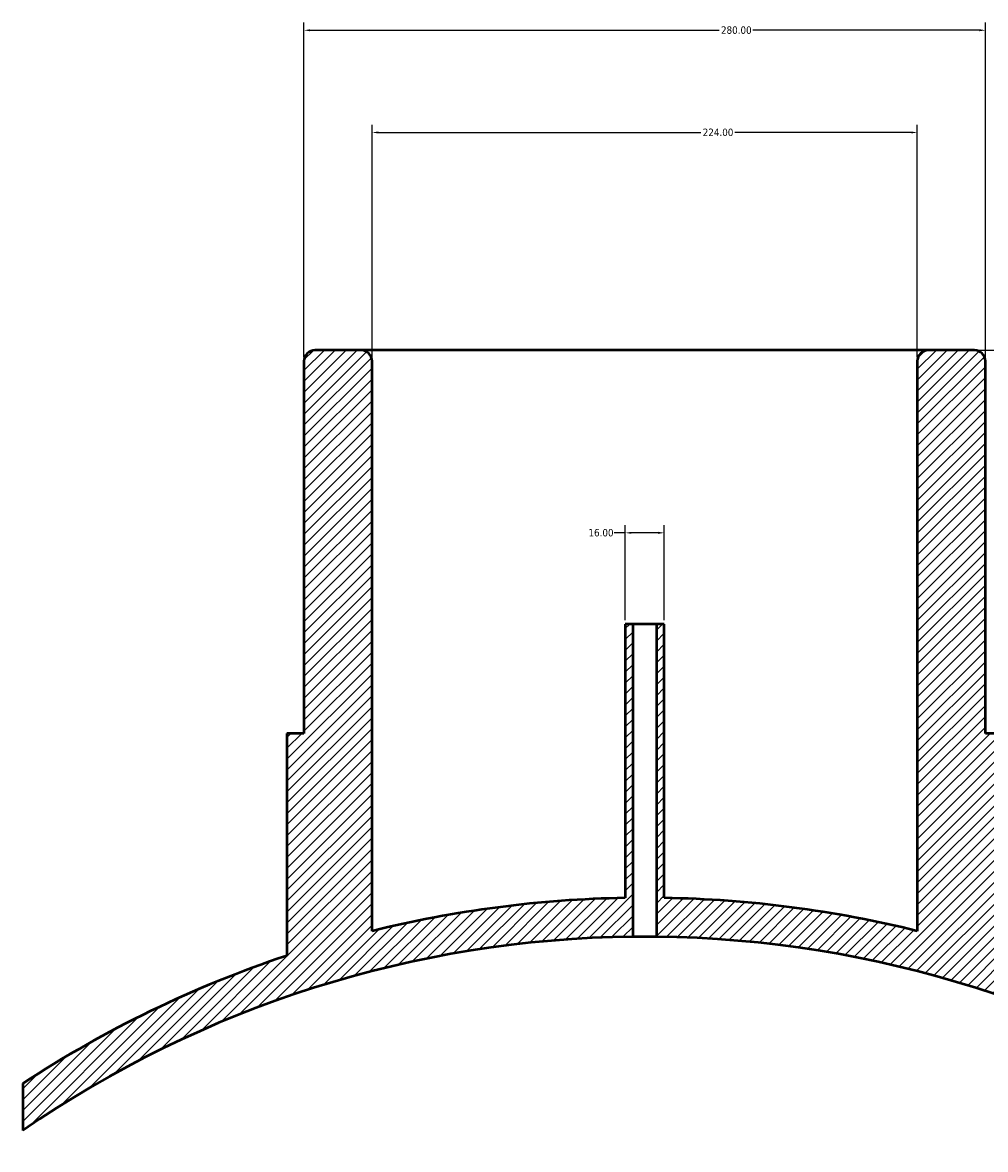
# Model space of a CAD drawing. Header units: millimetres. Extents: x -409 to 1791, y -460 to 2512.
# Tile 6 of 7: x 336 to 732, y 2049 to 2512. Entities that reach past the tile are written whole.
import ezdxf

# ---------------------------------------------------------------- set-up
doc = ezdxf.new("R2010")
doc.units = ezdxf.units.MM
for name, color, linetype, lineweight in [('Dimension (ANSI)', 7, 'Continuous', 25), ('Hatch (ANSI)', 7, 'Continuous', 18), ('Visible (ANSI)', 7, 'Continuous', 50)]:
    doc.layers.add(name, color=color, linetype=linetype, lineweight=lineweight)
doc.styles.add('Note Text (ANSI)', font='tahoma.ttf')
doc.dimstyles.new('Default - mm (ANSI)', dxfattribs={"dimtxt": 3.04800009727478, "dimasz": 2.5, "dimexe": 3.175, "dimexo": 1.6002, "dimgap": 0.7999999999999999, "dimtad": 0, "dimtoh": 1, "dimrnd": 1e-08, "dimzin": 4, "dimdsep": 46, "dimtxsty": 'Note Text (ANSI)', "dimcen": 0.09, "dimdle": 10, "dimclrd": 256, "dimclre": 256, "dimclrt": 256, "dimadec": 1, "dimazin": 1, "dimtfac": 1, "dimtofl": 0, "dimtmove": 0, "dimatfit": 3, "dimfxl": 1, "dimtolj": 1, "dimtzin": 4, "dimlwd": -1, "dimlwe": -1, "dimarcsym": 0})

# ---------------------------------------------------------------- blocks, each defined once
blk = doc.blocks.new('*D7')
at = {"layer": 'Defpoints', "color": 0, "transparency": 16777216}
for p in [(731.5312186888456, 2508.699408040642), (451.5312186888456, 2372.699408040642), (731.5312186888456, 2372.699408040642)]:
    blk.add_point(p, dxfattribs=at)
at = {"layer": 'Dimension (ANSI)', "transparency": 16777216}
for p, q in [((451.5312186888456, 2374.299608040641), (451.5312186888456, 2511.874408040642)), ((731.5312186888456, 2374.299608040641), (731.5312186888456, 2511.874408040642)), ((454.0312186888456, 2508.699408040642), (622.0717611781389, 2508.699408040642)), ((729.0312186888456, 2508.699408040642), (635.9906761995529, 2508.699408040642))]:
    blk.add_line(p, q, dxfattribs=at)
for points in [[(454.0312186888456, 2509.116074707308), (454.0312186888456, 2508.282741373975), (451.5312186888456, 2508.699408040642)], [(729.0312186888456, 2509.116074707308), (729.0312186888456, 2508.282741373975), (731.5312186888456, 2508.699408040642)]]:
    blk.add_solid(points, dxfattribs=at)
at = {"layer": 'Dimension (ANSI)', "transparency": 16777216, "insert": (622.8717611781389, 2510.293006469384), "char_height": 3.04800009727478, "attachment_point": 1, "style": 'Note Text (ANSI)'}
blk.add_mtext('\\A1;280.00', dxfattribs=at)
blk = doc.blocks.new('*D8')
at = {"layer": 'Defpoints', "color": 0, "transparency": 16777216}
for p in [(703.5312186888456, 2466.699408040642), (479.5312186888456, 2372.699408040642), (703.5312186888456, 2372.699408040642)]:
    blk.add_point(p, dxfattribs=at)
at = {"layer": 'Dimension (ANSI)', "transparency": 16777216}
for p, q in [((479.5312186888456, 2374.299608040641), (479.5312186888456, 2469.874408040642)), ((703.5312186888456, 2374.299608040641), (703.5312186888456, 2469.874408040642)), ((482.0312186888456, 2466.699408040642), (614.5717611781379, 2466.699408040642)), ((701.0312186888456, 2466.699408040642), (628.4906761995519, 2466.699408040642))]:
    blk.add_line(p, q, dxfattribs=at)
for points in [[(482.0312186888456, 2467.116074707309), (482.0312186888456, 2466.282741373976), (479.5312186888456, 2466.699408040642)], [(701.0312186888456, 2467.116074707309), (701.0312186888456, 2466.282741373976), (703.5312186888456, 2466.699408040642)]]:
    blk.add_solid(points, dxfattribs=at)
at = {"layer": 'Dimension (ANSI)', "transparency": 16777216, "insert": (615.3717611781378, 2468.286865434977), "char_height": 3.04800009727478, "attachment_point": 1, "style": 'Note Text (ANSI)'}
blk.add_mtext('\\A1;224.00', dxfattribs=at)
blk = doc.blocks.new('*D9')
at = {"layer": 'Defpoints', "color": 0, "transparency": 16777216}
for p in [(599.5312186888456, 2302.173526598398), (583.5312186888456, 2264.699408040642), (599.5312186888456, 2264.699408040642)]:
    blk.add_point(p, dxfattribs=at)
at = {"layer": 'Dimension (ANSI)', "transparency": 16777216}
for p, q in [((583.5312186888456, 2302.173526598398), (579.0127503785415, 2302.173526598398)), ((583.5312186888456, 2266.299608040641), (583.5312186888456, 2305.348526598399)), ((597.0312186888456, 2302.173526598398), (586.0312186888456, 2302.173526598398)), ((599.5312186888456, 2266.299608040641), (599.5312186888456, 2305.348526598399))]:
    blk.add_line(p, q, dxfattribs=at)
for points in [[(586.0312186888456, 2302.590193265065), (586.0312186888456, 2301.756859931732), (583.5312186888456, 2302.173526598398)], [(597.0312186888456, 2302.590193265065), (597.0312186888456, 2301.756859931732), (599.5312186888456, 2302.173526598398)]]:
    blk.add_solid(points, dxfattribs=at)
at = {"layer": 'Dimension (ANSI)', "transparency": 16777216, "insert": (568.421894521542, 2303.759960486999), "char_height": 3.04800009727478, "attachment_point": 1, "style": 'Note Text (ANSI)'}
blk.add_mtext('\\A1;16.00', dxfattribs=at)
blk = doc.blocks.new('*D10')
at = {"layer": 'Defpoints', "color": 0, "transparency": 16777216}
for p in [(792.7329633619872, 2088.713827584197), (591.5312186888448, 1686.199408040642)]:
    blk.add_point(p, dxfattribs=at)
at = {"layer": 'Dimension (ANSI)', "transparency": 16777216}
for p, q in [((778.860075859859, 2164.23897338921), (830.4851291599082, 2164.23897338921)), ((830.4851291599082, 2164.23897338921), (793.8507508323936, 2090.950018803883))]:
    blk.add_line(p, q, dxfattribs=at)
blk.add_solid([(793.4780522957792, 2091.136316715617), (794.223449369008, 2090.763720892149), (792.7329633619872, 2088.713827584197)], dxfattribs=at)
at = {"layer": 'Dimension (ANSI)', "transparency": 16777216, "insert": (763.2253837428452, 2165.82540727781), "char_height": 3.04800009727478, "attachment_point": 1, "style": 'Note Text (ANSI)'}
blk.add_mtext('\\A1;R450.00', dxfattribs=at)
blk = doc.blocks.new('*D11')
at = {"layer": 'Defpoints', "color": 0, "transparency": 16777216}
for p in [(708.0312186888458, 2377.199408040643), (591.5312186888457, 1686.199408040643), (983.5312186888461, 1686.199408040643)]:
    blk.add_point(p, dxfattribs=at)
at = {"layer": 'Dimension (ANSI)', "transparency": 16777216}
for p, q in [((709.6314186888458, 2377.199408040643), (986.706218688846, 2377.199408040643)), ((983.5312186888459, 2374.699408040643), (983.531218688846, 1950.183429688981)), ((983.5312186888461, 1688.699408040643), (983.531218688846, 1936.215386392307)), ((593.1314186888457, 1686.199408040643), (986.7062186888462, 1686.199408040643))]:
    blk.add_line(p, q, dxfattribs=at)
for points in [[(983.1145520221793, 2374.699408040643), (983.9478853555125, 2374.699408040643), (983.5312186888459, 2377.199408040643)], [(983.1145520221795, 1688.699408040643), (983.9478853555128, 1688.699408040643), (983.5312186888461, 1686.199408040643)]]:
    blk.add_solid(points, dxfattribs=at)
at = {"layer": 'Dimension (ANSI)', "transparency": 16777216, "insert": (981.9447848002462, 1937.015386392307), "char_height": 3.04800009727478, "attachment_point": 1, "rotation": 90, "style": 'Note Text (ANSI)'}
blk.add_mtext('\\A1;691.00', dxfattribs=at)

msp = doc.modelspace()

# ---------------------------------------------------------------- hatches: boundary and pattern name
at = {"layer": 'Hatch (ANSI)'}
h = msp.add_hatch(dxfattribs=at)
h.set_pattern_fill('ANSI31', color=256, scale=25.4, style=0)
h.set_pattern_definition([(45, (0, 0), (-2.245064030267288, 2.245064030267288), [])])
edge = h.paths.add_edge_path()
edge.add_line((599.5312186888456, 2264.699408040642), (596.3312186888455, 2264.699408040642))
edge.add_line((596.3312186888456, 2264.699408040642), (596.3312186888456, 2136.173807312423))
edge.add_ellipse((591.5312186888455, 1686.199408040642), major_axis=(449.9743992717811, -4.800000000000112), ratio=1, start_angle=56.01575820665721, end_angle=90, ccw=False)
edge.add_line((847.0312186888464, 2056.631250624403), (847.0312186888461, 2075.9118019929))
edge.add_ellipse((591.5312186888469, 1686.199408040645), major_axis=(-389.7123939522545, 255.4999999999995), ratio=1, start_angle=270, end_angle=284.8612962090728)
edge.add_line((738.5312186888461, 2128.406373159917), (738.5312186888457, 2219.699408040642))
edge.add_line((738.5312186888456, 2219.699408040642), (731.5312186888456, 2219.699408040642))
edge.add_line((731.5312186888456, 2219.699408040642), (731.5312186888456, 2372.699408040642))
edge.add_ellipse((727.0312186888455, 2372.699408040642), major_axis=(8.173136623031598e-29, 4.500000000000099), ratio=1, start_angle=270, end_angle=359.9999999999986)
edge.add_line((727.0312186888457, 2377.199408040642), (708.0312186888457, 2377.199408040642))
edge.add_ellipse((708.0312186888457, 2372.699408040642), major_axis=(-4.500000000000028, -1.243449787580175e-13), ratio=1, start_angle=270, end_angle=359.9999999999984)
edge.add_line((703.5312186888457, 2372.699408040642), (703.5312186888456, 2138.539987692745))
edge.add_ellipse((591.5312186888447, 1686.199408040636), major_axis=(-452.3405796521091, 112.000000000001), ratio=1, start_angle=270, end_angle=282.923139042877)
edge.add_line((599.5312186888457, 2152.130733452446), (599.5312186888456, 2264.699408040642))
edge = h.paths.add_edge_path()
edge.add_line((586.7312186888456, 2264.699408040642), (583.5312186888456, 2264.699408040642))
edge.add_line((583.5312186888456, 2264.699408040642), (583.5312186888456, 2152.130733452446))
edge.add_ellipse((591.531218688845, 1686.199408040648), major_axis=(-465.9313254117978, -7.99999999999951), ratio=1, start_angle=270, end_angle=282.9231390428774)
edge.add_line((479.531218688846, 2138.539987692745), (479.5312186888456, 2372.699408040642))
edge.add_ellipse((475.0312186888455, 2372.699408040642), major_axis=(8.173136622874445e-29, 4.500000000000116), ratio=1, start_angle=270, end_angle=359.9999999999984)
edge.add_line((475.0312186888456, 2377.199408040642), (456.0312186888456, 2377.199408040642))
edge.add_ellipse((456.0312186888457, 2372.699408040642), major_axis=(-4.500000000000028, -1.06581410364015e-13), ratio=1, start_angle=270, end_angle=359.9999999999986)
edge.add_line((451.5312186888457, 2372.699408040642), (451.5312186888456, 2219.699408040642))
edge.add_line((451.5312186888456, 2219.699408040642), (444.5312186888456, 2219.699408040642))
edge.add_line((444.5312186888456, 2219.699408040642), (444.5312186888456, 2128.406373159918))
edge.add_ellipse((591.5312186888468, 1686.19940804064), major_axis=(-442.206965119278, -147.0000000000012), ratio=1, start_angle=270, end_angle=284.8612962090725)
edge.add_line((336.031218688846, 2075.911801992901), (336.0312186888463, 2056.631250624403))
edge.add_ellipse((591.5312186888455, 1686.199408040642), major_axis=(370.4318425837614, 255.4999999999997), ratio=1, start_angle=56.015758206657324, end_angle=90, ccw=False)
edge.add_line((586.7312186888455, 2136.173807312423), (586.7312186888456, 2264.699408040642))

# ---------------------------------------------------------------- linework, layer by layer
at = {"layer": 'Visible (ANSI)'}
for p, q in [((475.0312186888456, 2377.199408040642), (456.0312186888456, 2377.199408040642)), ((708.0312186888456, 2377.199408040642), (475.0312186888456, 2377.199408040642)), ((727.0312186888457, 2377.199408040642), (708.0312186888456, 2377.199408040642)), ((451.5312186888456, 2372.699408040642), (451.5312186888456, 2219.699408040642)), ((479.5312186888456, 2138.539987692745), (479.5312186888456, 2372.699408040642)), ((703.5312186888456, 2372.699408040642), (703.5312186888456, 2138.539987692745)), ((731.5312186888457, 2219.699408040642), (731.5312186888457, 2372.699408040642)), ((586.7312186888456, 2264.699408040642), (583.5312186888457, 2264.699408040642)), ((583.5312186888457, 2264.699408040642), (583.5312186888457, 2152.130733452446)), ((586.7312186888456, 2136.173807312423), (586.7312186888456, 2264.699408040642)), ((596.3312186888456, 2264.699408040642), (586.7312186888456, 2264.699408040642)), ((599.5312186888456, 2264.699408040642), (596.3312186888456, 2264.699408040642)), ((596.3312186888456, 2264.699408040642), (596.3312186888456, 2136.173807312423)), ((599.5312186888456, 2152.130733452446), (599.5312186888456, 2264.699408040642)), ((451.5312186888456, 2219.699408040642), (444.5312186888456, 2219.699408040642)), ((444.5312186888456, 2219.699408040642), (444.5312186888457, 2128.406373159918)), ((738.5312186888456, 2219.699408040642), (731.5312186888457, 2219.699408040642)), ((336.0312186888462, 2075.9118019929), (336.0312186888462, 2056.631250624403))]:
    msp.add_line(p, q, dxfattribs=at)
for centre, radius, start, end in [((456.0312186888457, 2372.699408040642), 4.500000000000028, 90.00000000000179, 180), ((475.0312186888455, 2372.699408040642), 4.500000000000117, 0, 89.9999999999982), ((708.0312186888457, 2372.699408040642), 4.500000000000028, 90.00000000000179, 180), ((727.0312186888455, 2372.699408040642), 4.500000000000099, 0, 89.9999999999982), ((591.5312186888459, 1686.199408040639), 466.0000000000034, 90.98366685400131, 103.9068058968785), ((591.5312186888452, 1686.199408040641), 466.0000000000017, 76.09319410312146, 89.01633314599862), ((591.5312186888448, 1686.199408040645), 449.999999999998, 90.61116657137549, 124.5954083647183), ((591.5312186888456, 1686.199408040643), 450.0000000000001, 55.40459163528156, 89.38883342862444), ((591.5312186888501, 1686.199408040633), 466.0000000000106, 108.3880208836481, 123.2493170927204)]:
    msp.add_arc(centre, radius, start, end, dxfattribs=at)
msp.add_open_spline([(596.3312186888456, 2136.173807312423), (596.3312186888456, 2136.173807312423), (596.2107673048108, 2136.175142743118), (595.7209083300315, 2136.179970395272), (595.3515009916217, 2136.183393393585), (594.4991614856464, 2136.189822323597), (593.9594152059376, 2136.193245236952), (592.7767958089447, 2136.198072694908), (592.1339223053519, 2136.199408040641), (590.9285150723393, 2136.199408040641), (590.2856415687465, 2136.198072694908), (589.1030221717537, 2136.193245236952), (588.5632758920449, 2136.189822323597), (587.7109363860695, 2136.183393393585), (587.3415290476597, 2136.179970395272), (586.8516700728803, 2136.175142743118), (586.7312186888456, 2136.173807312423), (586.7312186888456, 2136.173807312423)], degree=3, knots=[0, 0, 0, 0, 0.1808110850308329, 0.1808110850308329, 0.3616221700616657, 0.3616221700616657, 0.542433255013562, 0.542433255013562, 0.7232443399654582, 0.7232443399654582, 0.9040554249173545, 0.9040554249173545, 1.084866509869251, 1.084866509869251, 1.265677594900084, 1.265677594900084, 1.446488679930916, 1.446488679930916, 1.446488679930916, 1.446488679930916], dxfattribs=at)

# ---------------------------------------------------------------- dimensions: what is measured, and where the dimension line sits
at = {"layer": 'Dimension (ANSI)'}
for base, p1, p2, angle, override, picture, middle in [((731.5312186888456, 2508.699408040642), (451.5312186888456, 2372.699408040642), (731.5312186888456, 2372.699408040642), 180, {"dimgap": 0.7999999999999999, "dimtoh": 0, "dimdec": 2, "dimtol": 0, "dimlim": 0, "dimtp": 0, "dimtm": -0, "dimtdec": 2, "dimatfit": 1}, '*D7', (629.0312186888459, 2508.699408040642)), ((983.5312186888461, 1686.199408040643), (708.0312186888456, 2377.199408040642), (591.5312186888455, 1686.199408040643), 270, {"dimgap": 0.7999999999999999, "dimtoh": 0, "dimdec": 2, "dimtol": 0, "dimlim": 0, "dimtp": 0, "dimtm": -0, "dimtdec": 2, "dimatfit": 1}, '*D11', (983.5312186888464, 1943.199408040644)), ((599.5312186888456, 2302.173526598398), (583.5312186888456, 2264.699408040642), (599.5312186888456, 2264.699408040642), 180, {"dimgap": 0.7999999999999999, "dimtoh": 0, "dimdec": 2, "dimtol": 0, "dimlim": 0, "dimtp": 0, "dimtm": -0, "dimtdec": 2, "dimatfit": 2}, '*D9', (573.3173224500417, 2302.173526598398))]:
    dim = msp.add_linear_dim(base=base, p1=p1, p2=p2, angle=angle, dimstyle='Default - mm (ANSI)', override=override, dxfattribs=at)
    dim.commit()
    dim.dimension.update_dxf_attribs({"geometry": picture, "text_midpoint": middle, "dimtype": 160})
dim = msp.add_linear_dim(base=(703.5312186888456, 2466.699408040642), p1=(479.5312186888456, 2372.699408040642), p2=(703.5312186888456, 2372.699408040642), dimstyle='Default - mm (ANSI)', override={"dimgap": 0.7999999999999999, "dimtoh": 0, "dimdec": 2, "dimtol": 0, "dimlim": 0, "dimtp": 0, "dimtm": -0, "dimtdec": 2, "dimatfit": 1}, dxfattribs=at)
dim.commit()
dim.dimension.update_dxf_attribs({"geometry": '*D8', "text_midpoint": (621.5312186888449, 2466.699408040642), "dimtype": 160})
dim = msp.add_radius_dim(center=(591.5312186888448, 1686.199408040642), mpoint=(792.7329633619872, 2088.713827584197), dimstyle='Default - mm (ANSI)', override={"dimgap": 0.7999999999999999, "dimtih": 1, "dimdec": 2, "dimlfac": 0.9999999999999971, "dimcen": 0, "dimtol": 0, "dimlim": 0, "dimtp": 0, "dimtm": -0, "dimtdec": 2}, dxfattribs=at)
dim.commit()
dim.dimension.update_dxf_attribs({"geometry": '*D10', "text_midpoint": (770.642729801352, 2164.23897338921), "dimtype": 164})

doc.saveas('drawing.dxf')
